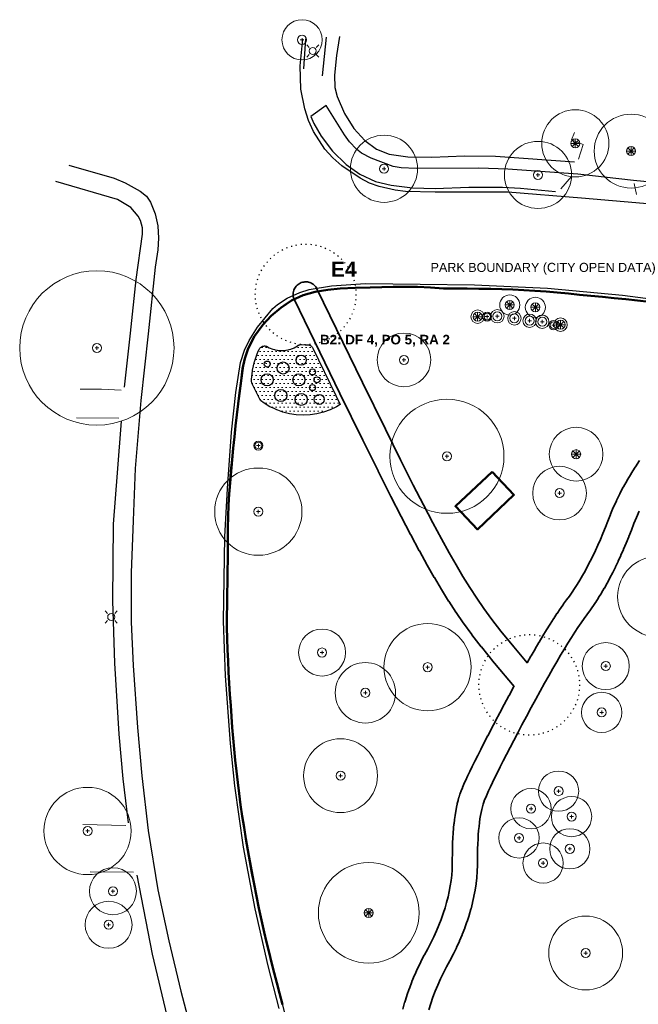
# Model space of a CAD drawing. Header units: metres. Extents: x -6555 to -6384, y 5654608 to 5654800.
# Tile 4 of 6: x -6555 to -6494, y 5654703 to 5654800. Entities that reach past the tile are written whole.
import ezdxf
from ezdxf.enums import TextEntityAlignment as Align

# ---------------------------------------------------------------- set-up
doc = ezdxf.new("R2010")
doc.units = ezdxf.units.M
doc.header["$LTSCALE"] = 0.5
doc.linetypes.add('DOT', pattern=[1.5, 0, -1.5])
doc.linetypes.add('PHANTOM', pattern=[22, 12, -2, 2, -2, 2, -2])
for name, color, linetype, lineweight in [('L-ANNO-TEXT', 2, 'Continuous', 18), ('L-HARD-PAVE', 8, 'Continuous', 35), ('L-PLNT-GRND', 83, 'Continuous', 13), ('L-PLNT-REMV', 1, 'Continuous', 25), ('L-PLNT-SHRB', 3, 'Continuous', 25), ('L-PLNT-TEXT', 3, 'Continuous', 18), ('V-BLDG', 7, 'Continuous', 50), ('V-PROP-LINE', 7, 'PHANTOM', 50), ('V-PROP-TEXT', 7, 'Continuous', 18), ('V-ROAD-CURB', 7, 'Continuous', 25), ('V-ROAD-DW', 8, 'Continuous', 18), ('V-ROAD-SW', 8, 'Continuous', 25), ('V-UTIL-ELEC', 1, 'Continuous', 18), ('V-VEG-CANOPY', 92, 'Continuous', 13), ('V-VEG-TREE', 94, 'Continuous', 18)]:
    doc.layers.add(name, color=color, linetype=linetype, lineweight=lineweight)
doc.styles.add('BR-STD', font='arial.ttf')
doc.styles.add('BR-TITLE', font='arialbd.ttf')

# ---------------------------------------------------------------- blocks, each defined once
blk = doc.blocks.new('UTIL-LIGHT')
at = {"color": 0, "lineweight": -2}
for p, q in [((-0.71, 0.71), (-1.2, 1.2)), ((0.71, 0.71), (1.2, 1.2)), ((-0.71, -0.71), (-1.2, -1.2)), ((0.71, -0.71), (1.2, -1.2))]:
    blk.add_line(p, q, dxfattribs=at)
blk.add_circle((0, 0), 0.7, dxfattribs=at)
blk = doc.blocks.new('VEG-TREE-DECID')
at = {"color": 0, "lineweight": -2}
for p, q in [((-0.6, 0), (0.6, 0)), ((0, -0.6), (0, 0.6))]:
    blk.add_line(p, q, dxfattribs=at)
blk.add_circle((0, 0), 1.5, dxfattribs=at)
blk = doc.blocks.new('VEG-TREE-CONIF')
at = {"color": 0, "lineweight": -2}
for q in [(-1.5, 0), (-1.06, 1.06), (-1.06, -1.06), (0, 1.5), (1.06, 1.06), (1.5, 0), (0, -1.5), (1.06, -1.06)]:
    blk.add_line((0, 0), q, dxfattribs=at)
blk.add_circle((0, 0), 1.5, dxfattribs=at)

msp = doc.modelspace()

# ---------------------------------------------------------------- hatches: boundary and pattern name
at = {"layer": 'L-PLNT-GRND'}
h = msp.add_hatch(dxfattribs=at)
h.set_pattern_fill('DOTS', color=42, scale=0.25)
h.paths.add_polyline_path([(-6532.422, 5654764.384), (-6532.44, 5654764.439), (-6532.452, 5654764.496), (-6532.458, 5654764.555), (-6532.459, 5654764.613), (-6532.454, 5654764.671), (-6532.339, 5654765.545), (-6532.331, 5654765.591), (-6532.147, 5654766.456), (-6532.128, 5654766.525), (-6531.856, 5654767.323), (-6531.823, 5654767.402), (-6531.68, 5654767.683), (-6531.651, 5654767.733), (-6531.618, 5654767.78), (-6531.58, 5654767.824), (-6531.538, 5654767.864), (-6531.492, 5654767.9), (-6531.444, 5654767.931), (-6531.392, 5654767.957), (-6531.338, 5654767.979), (-6531.283, 5654767.995), (-6531.226, 5654768.005), (-6531.168, 5654768.01), (-6531.11, 5654768.01), (-6531.053, 5654768.004), (-6530.996, 5654767.992), (-6530.941, 5654767.975), (-6530.888, 5654767.953), (-6530.853, 5654767.934), (-6530.853, 5654767.934), (-6530.675, 5654767.839), (-6530.595, 5654767.802), (-6530.423, 5654767.73), (-6530.34, 5654767.7), (-6530.162, 5654767.646), (-6530.076, 5654767.625), (-6529.893, 5654767.589), (-6529.806, 5654767.576), (-6529.62, 5654767.557), (-6529.532, 5654767.553), (-6529.346, 5654767.553), (-6529.258, 5654767.557), (-6529.072, 5654767.576), (-6528.985, 5654767.589), (-6528.802, 5654767.625), (-6528.716, 5654767.646), (-6528.538, 5654767.7), (-6528.455, 5654767.73), (-6528.283, 5654767.802), (-6528.203, 5654767.839), (-6528.038, 5654767.927), (-6527.963, 5654767.973), (-6527.849, 5654768.048), (-6527.802, 5654768.077), (-6527.753, 5654768.101), (-6527.702, 5654768.12), (-6527.649, 5654768.134), (-6527.596, 5654768.144), (-6527.541, 5654768.149), (-6527.486, 5654768.149), (-6527.108, 5654768.13), (-6527.02, 5654768.13), (-6526.927, 5654768.135), (-6526.868, 5654768.135), (-6526.81, 5654768.129), (-6526.753, 5654768.118), (-6526.697, 5654768.101), (-6526.643, 5654768.079), (-6526.592, 5654768.052), (-6526.543, 5654768.02), (-6526.498, 5654767.983), (-6526.456, 5654767.942), (-6526.419, 5654767.898), (-6526.386, 5654767.849), (-6526.358, 5654767.798), (-6524.064, 5654763.089), (-6523.627, 5654762.199), (-6524.01, 5654761.969), (-6524.631, 5654761.675), (-6525.278, 5654761.444), (-6525.944, 5654761.277), (-6526.623, 5654761.176), (-6527.309, 5654761.143), (-6527.995, 5654761.176), (-6528.674, 5654761.277), (-6529.34, 5654761.444), (-6529.826, 5654761.618), (-6529.839, 5654761.626), (-6529.917, 5654761.668), (-6530.192, 5654761.798), (-6530.274, 5654761.831), (-6530.449, 5654761.894), (-6530.607, 5654761.969), (-6531.196, 5654762.322), (-6531.548, 5654762.583), (-6532.399, 5654764.33)])

# ---------------------------------------------------------------- linework, layer by layer
at = {"layer": 'L-HARD-PAVE'}
for points in [[(-6517.421, 5654702.14), (-6517.233, 5654702.797), (-6517.223, 5654702.831), (-6517.016, 5654703.484), (-6517.004, 5654703.518), (-6516.778, 5654704.166), (-6516.765, 5654704.2), (-6516.519, 5654704.844), (-6516.506, 5654704.877), (-6516.241, 5654705.518), (-6516.227, 5654705.55), (-6515.942, 5654706.187), (-6515.927, 5654706.218), (-6515.622, 5654706.851), (-6515.607, 5654706.881), (-6515.283, 5654707.51), (-6515.267, 5654707.54), (-6514.931, 5654708.152), (-6514.623, 5654708.745), (-6514.336, 5654709.334), (-6514.07, 5654709.917), (-6513.826, 5654710.494), (-6513.603, 5654711.066), (-6513.4, 5654711.633), (-6513.219, 5654712.194), (-6513.058, 5654712.75), (-6512.918, 5654713.301), (-6512.798, 5654713.845), (-6512.698, 5654714.385), (-6512.619, 5654714.919), (-6512.559, 5654715.449), (-6512.52, 5654715.973), (-6512.5, 5654716.492), (-6512.5, 5654717.031), (-6512.5, 5654717.045), (-6512.494, 5654717.588), (-6512.494, 5654717.602), (-6512.482, 5654718.126), (-6512.482, 5654718.141), (-6512.464, 5654718.645), (-6512.463, 5654718.662), (-6512.44, 5654719.146), (-6512.439, 5654719.165), (-6512.41, 5654719.629), (-6512.408, 5654719.649), (-6512.373, 5654720.094), (-6512.371, 5654720.116), (-6512.33, 5654720.542), (-6512.328, 5654720.565), (-6512.281, 5654720.971), (-6512.278, 5654720.997), (-6512.225, 5654721.384), (-6512.221, 5654721.412), (-6512.162, 5654721.779), (-6512.157, 5654721.81), (-6512.092, 5654722.158), (-6512.086, 5654722.192), (-6512.015, 5654722.52), (-6512.007, 5654722.557), (-6511.93, 5654722.866), (-6511.919, 5654722.908), (-6511.837, 5654723.197), (-6511.823, 5654723.243), (-6511.735, 5654723.513), (-6511.717, 5654723.564), (-6511.624, 5654723.814), (-6511.612, 5654723.845), (-6511.494, 5654724.134), (-6511.485, 5654724.156), (-6511.344, 5654724.485), (-6511.337, 5654724.502), (-6511.173, 5654724.869), (-6511.166, 5654724.883), (-6510.979, 5654725.289), (-6510.973, 5654725.301), (-6510.762, 5654725.746), (-6510.758, 5654725.755), (-6510.524, 5654726.24), (-6510.52, 5654726.248), (-6510.262, 5654726.771), (-6510.259, 5654726.778), (-6509.977, 5654727.34), (-6509.974, 5654727.346), (-6509.67, 5654727.948), (-6509.667, 5654727.953), (-6509.339, 5654728.593), (-6509.337, 5654728.598), (-6508.985, 5654729.277), (-6508.983, 5654729.281), (-6508.608, 5654730), (-6508.606, 5654730.004), (-6508.208, 5654730.761), (-6508.206, 5654730.765), (-6507.784, 5654731.561), (-6507.783, 5654731.564), (-6507.338, 5654732.4), (-6507.336, 5654732.403), (-6506.867, 5654733.278), (-6506.865, 5654733.283), (-6506.408, 5654734.127), (-6506.405, 5654734.132), (-6506.365, 5654734.204), (-6508.312, 5654736.522), (-6508.324, 5654736.537), (-6509.613, 5654738.12), (-6509.634, 5654738.146), (-6510.547, 5654739.33), (-6510.567, 5654739.356), (-6511.382, 5654740.471), (-6511.404, 5654740.502), (-6512.121, 5654741.548), (-6512.136, 5654741.571), (-6512.847, 5654742.658), (-6512.861, 5654742.68), (-6513.566, 5654743.809), (-6513.579, 5654743.83), (-6514.279, 5654745), (-6514.29, 5654745.021), (-6514.984, 5654746.232), (-6514.994, 5654746.25), (-6515.769, 5654747.654), (-6515.776, 5654747.668), (-6516.632, 5654749.265), (-6516.638, 5654749.276), (-6517.575, 5654751.066), (-6517.579, 5654751.075), (-6518.597, 5654753.058), (-6518.602, 5654753.067), (-6519.869, 5654755.587), (-6519.872, 5654755.593), (-6521.387, 5654758.65), (-6521.39, 5654758.656), (-6523.657, 5654763.283), (-6523.658, 5654763.285), (-6528.187, 5654772.581), (-6528.236, 5654772.693), (-6528.273, 5654772.81), (-6528.298, 5654772.93), (-6528.311, 5654773.052), (-6528.313, 5654773.175), (-6528.302, 5654773.297), (-6528.28, 5654773.418), (-6528.245, 5654773.535), (-6528.2, 5654773.649), (-6528.143, 5654773.758), (-6528.076, 5654773.861), (-6528, 5654773.957), (-6527.914, 5654774.044), (-6527.82, 5654774.123), (-6527.719, 5654774.193), (-6527.611, 5654774.252), (-6527.498, 5654774.3), (-6527.381, 5654774.337), (-6527.261, 5654774.362), (-6527.139, 5654774.376), (-6527.017, 5654774.377), (-6526.895, 5654774.367), (-6526.774, 5654774.344), (-6526.656, 5654774.31), (-6526.542, 5654774.264), (-6526.434, 5654774.208), (-6526.331, 5654774.141), (-6526.235, 5654774.064), (-6526.147, 5654773.978), (-6526.068, 5654773.884), (-6525.999, 5654773.783), (-6525.94, 5654773.676), (-6521.412, 5654764.381), (-6519.146, 5654759.758), (-6517.634, 5654756.707), (-6516.371, 5654754.195), (-6515.358, 5654752.221), (-6514.426, 5654750.44), (-6513.576, 5654748.855), (-6512.81, 5654747.466), (-6512.127, 5654746.273), (-6511.44, 5654745.123), (-6510.747, 5654744.016), (-6510.051, 5654742.95), (-6509.352, 5654741.931), (-6508.558, 5654740.844), (-6507.665, 5654739.686), (-6506.392, 5654738.123), (-6505.066, 5654736.544), (-6504.683, 5654737.213), (-6504.679, 5654737.221), (-6504.281, 5654737.908), (-6504.276, 5654737.916), (-6503.889, 5654738.572), (-6503.884, 5654738.581), (-6503.509, 5654739.206), (-6503.504, 5654739.215), (-6503.14, 5654739.809), (-6503.134, 5654739.819), (-6502.783, 5654740.381), (-6502.776, 5654740.392), (-6502.436, 5654740.924), (-6502.428, 5654740.936), (-6502.1, 5654741.436), (-6502.091, 5654741.449), (-6501.774, 5654741.918), (-6501.764, 5654741.933), (-6501.459, 5654742.371), (-6501.447, 5654742.387), (-6501.154, 5654742.794), (-6501.141, 5654742.812), (-6500.869, 5654743.175), (-6500.607, 5654743.543), (-6500.346, 5654743.929), (-6500.086, 5654744.333), (-6499.826, 5654744.757), (-6499.567, 5654745.198), (-6499.309, 5654745.658), (-6499.052, 5654746.137), (-6498.796, 5654746.634), (-6498.541, 5654747.149), (-6498.287, 5654747.682), (-6498.035, 5654748.234), (-6497.784, 5654748.804), (-6497.535, 5654749.393), (-6497.287, 5654749.999), (-6497.04, 5654750.624), (-6496.793, 5654751.273), (-6496.779, 5654751.308), (-6496.508, 5654751.961), (-6496.493, 5654751.995), (-6496.2, 5654752.644), (-6496.184, 5654752.677), (-6495.87, 5654753.322), (-6495.853, 5654753.354), (-6495.517, 5654753.995), (-6495.5, 5654754.026), (-6495.143, 5654754.663), (-6495.125, 5654754.693), (-6494.746, 5654755.326), (-6494.728, 5654755.355), (-6494.328, 5654755.984), (-6494.309, 5654756.012), (-6493.888, 5654756.637)], [(-6493.929, 5654751.597), (-6494.207, 5654750.983), (-6494.464, 5654750.365), (-6494.707, 5654749.727), (-6494.712, 5654749.713), (-6494.964, 5654749.074), (-6494.97, 5654749.06), (-6495.224, 5654748.439), (-6495.23, 5654748.424), (-6495.486, 5654747.821), (-6495.493, 5654747.805), (-6495.75, 5654747.219), (-6495.758, 5654747.203), (-6496.017, 5654746.635), (-6496.025, 5654746.618), (-6496.287, 5654746.067), (-6496.296, 5654746.049), (-6496.559, 5654745.516), (-6496.568, 5654745.498), (-6496.834, 5654744.982), (-6496.844, 5654744.963), (-6497.112, 5654744.465), (-6497.123, 5654744.445), (-6497.392, 5654743.965), (-6497.404, 5654743.944), (-6497.676, 5654743.481), (-6497.689, 5654743.459), (-6497.962, 5654743.014), (-6497.976, 5654742.991), (-6498.252, 5654742.564), (-6498.267, 5654742.54), (-6498.545, 5654742.13), (-6498.562, 5654742.105), (-6498.841, 5654741.713), (-6498.859, 5654741.688), (-6499.134, 5654741.322), (-6499.414, 5654740.933), (-6499.707, 5654740.512), (-6500.014, 5654740.057), (-6500.334, 5654739.57), (-6500.666, 5654739.051), (-6501.011, 5654738.499), (-6501.368, 5654737.915), (-6501.738, 5654737.299), (-6502.12, 5654736.651), (-6502.514, 5654735.971), (-6502.92, 5654735.259), (-6503.338, 5654734.515), (-6503.769, 5654733.74), (-6504.211, 5654732.933), (-6504.665, 5654732.095), (-6505.132, 5654731.224), (-6505.576, 5654730.39), (-6505.996, 5654729.596), (-6506.393, 5654728.842), (-6506.766, 5654728.127), (-6507.115, 5654727.451), (-6507.441, 5654726.815), (-6507.743, 5654726.219), (-6508.021, 5654725.663), (-6508.275, 5654725.147), (-6508.505, 5654724.671), (-6508.711, 5654724.236), (-6508.893, 5654723.842), (-6509.05, 5654723.491), (-6509.182, 5654723.183), (-6509.289, 5654722.921), (-6509.367, 5654722.712), (-6509.439, 5654722.491), (-6509.508, 5654722.246), (-6509.575, 5654721.977), (-6509.637, 5654721.685), (-6509.696, 5654721.37), (-6509.75, 5654721.032), (-6509.799, 5654720.672), (-6509.843, 5654720.29), (-6509.882, 5654719.887), (-6509.915, 5654719.462), (-6509.943, 5654719.016), (-6509.966, 5654718.55), (-6509.983, 5654718.062), (-6509.994, 5654717.553), (-6510, 5654717.025), (-6510, 5654716.469), (-6510.001, 5654716.421), (-6510.022, 5654715.855), (-6510.025, 5654715.808), (-6510.068, 5654715.238), (-6510.072, 5654715.193), (-6510.137, 5654714.618), (-6510.142, 5654714.574), (-6510.228, 5654713.996), (-6510.236, 5654713.953), (-6510.343, 5654713.371), (-6510.351, 5654713.329), (-6510.48, 5654712.743), (-6510.49, 5654712.703), (-6510.64, 5654712.113), (-6510.651, 5654712.074), (-6510.823, 5654711.481), (-6510.834, 5654711.443), (-6511.027, 5654710.846), (-6511.04, 5654710.81), (-6511.254, 5654710.208), (-6511.267, 5654710.174), (-6511.504, 5654709.569), (-6511.517, 5654709.536), (-6511.775, 5654708.927), (-6511.788, 5654708.896), (-6512.067, 5654708.283), (-6512.081, 5654708.253), (-6512.382, 5654707.636), (-6512.396, 5654707.608), (-6512.719, 5654706.987), (-6512.733, 5654706.96), (-6513.069, 5654706.35), (-6513.377, 5654705.751), (-6513.667, 5654705.149), (-6513.938, 5654704.544), (-6514.19, 5654703.936), (-6514.424, 5654703.325), (-6514.638, 5654702.71), (-6514.834, 5654702.092)]]:
    msp.add_lwpolyline(points, dxfattribs=at)
at = {"layer": 'L-PLNT-REMV', "linetype": 'DOT'}
for points in [[(-6522.279, 5654771.677), (-6522.444, 5654771.215), (-6522.654, 5654770.771), (-6522.906, 5654770.35), (-6523.199, 5654769.956), (-6523.528, 5654769.592), (-6523.892, 5654769.263), (-6524.286, 5654768.971), (-6524.707, 5654768.718), (-6525.15, 5654768.509), (-6525.612, 5654768.343), (-6526.088, 5654768.224), (-6526.574, 5654768.152), (-6527.064, 5654768.128), (-6527.554, 5654768.152), (-6528.039, 5654768.224), (-6528.515, 5654768.343), (-6528.977, 5654768.509), (-6529.421, 5654768.718), (-6529.842, 5654768.971), (-6530.236, 5654769.263), (-6530.599, 5654769.592), (-6530.929, 5654769.956), (-6531.221, 5654770.35), (-6531.473, 5654770.771), (-6531.683, 5654771.215), (-6531.848, 5654771.677), (-6531.968, 5654772.153), (-6532.04, 5654772.638), (-6532.064, 5654773.128), (-6532.04, 5654773.618), (-6531.968, 5654774.103), (-6531.848, 5654774.579), (-6531.683, 5654775.041), (-6531.473, 5654775.485), (-6531.221, 5654775.906), (-6530.929, 5654776.3), (-6530.599, 5654776.664), (-6530.236, 5654776.993), (-6529.842, 5654777.285), (-6529.421, 5654777.538), (-6528.977, 5654777.747), (-6528.515, 5654777.913), (-6528.039, 5654778.032), (-6527.554, 5654778.104), (-6527.064, 5654778.128), (-6526.574, 5654778.104), (-6526.088, 5654778.032), (-6525.612, 5654777.913), (-6525.15, 5654777.747), (-6524.707, 5654777.538), (-6524.286, 5654777.285), (-6523.892, 5654776.993), (-6523.528, 5654776.664), (-6523.199, 5654776.3), (-6522.906, 5654775.906), (-6522.654, 5654775.485), (-6522.444, 5654775.041), (-6522.279, 5654774.579), (-6522.16, 5654774.103), (-6522.088, 5654773.618), (-6522.064, 5654773.128), (-6522.088, 5654772.638), (-6522.16, 5654772.153), (-6522.279, 5654771.677)], [(-6500.073, 5654732.902), (-6500.239, 5654732.44), (-6500.449, 5654731.996), (-6500.701, 5654731.575), (-6500.993, 5654731.181), (-6501.323, 5654730.817), (-6501.686, 5654730.488), (-6502.08, 5654730.196), (-6502.501, 5654729.943), (-6502.945, 5654729.734), (-6503.407, 5654729.568), (-6503.883, 5654729.449), (-6504.368, 5654729.377), (-6504.858, 5654729.353), (-6505.348, 5654729.377), (-6505.834, 5654729.449), (-6506.31, 5654729.568), (-6506.772, 5654729.734), (-6507.215, 5654729.943), (-6507.636, 5654730.196), (-6508.03, 5654730.488), (-6508.394, 5654730.817), (-6508.723, 5654731.181), (-6509.015, 5654731.575), (-6509.268, 5654731.996), (-6509.478, 5654732.44), (-6509.643, 5654732.902), (-6509.762, 5654733.378), (-6509.834, 5654733.863), (-6509.858, 5654734.353), (-6509.834, 5654734.843), (-6509.762, 5654735.328), (-6509.643, 5654735.804), (-6509.478, 5654736.266), (-6509.268, 5654736.71), (-6509.015, 5654737.131), (-6508.723, 5654737.525), (-6508.394, 5654737.889), (-6508.03, 5654738.218), (-6507.636, 5654738.51), (-6507.215, 5654738.763), (-6506.772, 5654738.972), (-6506.31, 5654739.138), (-6505.834, 5654739.257), (-6505.348, 5654739.329), (-6504.858, 5654739.353), (-6504.368, 5654739.329), (-6503.883, 5654739.257), (-6503.407, 5654739.138), (-6502.945, 5654738.972), (-6502.501, 5654738.763), (-6502.08, 5654738.51), (-6501.686, 5654738.218), (-6501.323, 5654737.889), (-6500.993, 5654737.525), (-6500.701, 5654737.131), (-6500.449, 5654736.71), (-6500.239, 5654736.266), (-6500.073, 5654735.804), (-6499.954, 5654735.328), (-6499.882, 5654734.843), (-6499.858, 5654734.353), (-6499.882, 5654733.863), (-6499.954, 5654733.378), (-6500.073, 5654732.902)]]:
    msp.add_lwpolyline(points, close=True, dxfattribs=at)
at = {"layer": 'L-PLNT-SHRB'}
msp.add_lwpolyline([(-6532.422, 5654764.384), (-6532.44, 5654764.439), (-6532.452, 5654764.496), (-6532.458, 5654764.555), (-6532.459, 5654764.613), (-6532.454, 5654764.671), (-6532.339, 5654765.545), (-6532.331, 5654765.591), (-6532.147, 5654766.456), (-6532.128, 5654766.525), (-6531.856, 5654767.323), (-6531.823, 5654767.402), (-6531.68, 5654767.683), (-6531.651, 5654767.733), (-6531.618, 5654767.78), (-6531.58, 5654767.824), (-6531.538, 5654767.864), (-6531.492, 5654767.9), (-6531.444, 5654767.931), (-6531.392, 5654767.957), (-6531.338, 5654767.979), (-6531.283, 5654767.995), (-6531.226, 5654768.005), (-6531.168, 5654768.01), (-6531.11, 5654768.01), (-6531.053, 5654768.004), (-6530.996, 5654767.992), (-6530.941, 5654767.975), (-6530.888, 5654767.953), (-6530.853, 5654767.934), (-6530.853, 5654767.934), (-6530.675, 5654767.839), (-6530.595, 5654767.802), (-6530.423, 5654767.73), (-6530.34, 5654767.7), (-6530.162, 5654767.646), (-6530.076, 5654767.625), (-6529.893, 5654767.589), (-6529.806, 5654767.576), (-6529.62, 5654767.557), (-6529.532, 5654767.553), (-6529.346, 5654767.553), (-6529.258, 5654767.557), (-6529.072, 5654767.576), (-6528.985, 5654767.589), (-6528.802, 5654767.625), (-6528.716, 5654767.646), (-6528.538, 5654767.7), (-6528.455, 5654767.73), (-6528.283, 5654767.802), (-6528.203, 5654767.839), (-6528.038, 5654767.927), (-6527.963, 5654767.973), (-6527.849, 5654768.048), (-6527.802, 5654768.077), (-6527.753, 5654768.101), (-6527.702, 5654768.12), (-6527.649, 5654768.134), (-6527.596, 5654768.144), (-6527.541, 5654768.149), (-6527.486, 5654768.149), (-6527.108, 5654768.13), (-6527.02, 5654768.13), (-6526.927, 5654768.135), (-6526.868, 5654768.135), (-6526.81, 5654768.129), (-6526.753, 5654768.118), (-6526.697, 5654768.101), (-6526.643, 5654768.079), (-6526.592, 5654768.052), (-6526.543, 5654768.02), (-6526.498, 5654767.983), (-6526.456, 5654767.942), (-6526.419, 5654767.898), (-6526.386, 5654767.849), (-6526.358, 5654767.798), (-6524.064, 5654763.089), (-6523.627, 5654762.199), (-6524.01, 5654761.969), (-6524.631, 5654761.675), (-6525.278, 5654761.444), (-6525.944, 5654761.277), (-6526.623, 5654761.176), (-6527.309, 5654761.143), (-6527.995, 5654761.176), (-6528.674, 5654761.277), (-6529.34, 5654761.444), (-6529.826, 5654761.618), (-6529.839, 5654761.626), (-6529.917, 5654761.668), (-6530.192, 5654761.798), (-6530.274, 5654761.831), (-6530.449, 5654761.894), (-6530.607, 5654761.969), (-6531.196, 5654762.322), (-6531.548, 5654762.583), (-6532.399, 5654764.33), (-6532.422, 5654764.384)], close=True, dxfattribs=at)
for centre, radius in [((-6527.509, 5654766.599), 0.5), ((-6530.884, 5654766.209), 0.3), ((-6529.309, 5654765.819), 0.6), ((-6530.884, 5654764.65), 0.6), ((-6527.734, 5654764.65), 0.6), ((-6526.384, 5654765.43), 0.3), ((-6525.934, 5654764.65), 0.3), ((-6526.384, 5654763.871), 0.3), ((-6529.534, 5654763.091), 0.6), ((-6527.509, 5654762.702), 0.6), ((-6525.709, 5654762.702), 0.5)]:
    msp.add_circle(centre, radius, dxfattribs=at)
at = {"layer": 'V-BLDG'}
msp.add_lwpolyline([(-6508.553, 5654755.515), (-6506.375, 5654753.211), (-6510.005, 5654749.786), (-6512.193, 5654752.085), (-6508.553, 5654755.515)], close=True, dxfattribs=at)
at = {"layer": 'V-PROP-LINE'}
for points in [[(-6529.375, 5654702.604), (-6529.671, 5654703.736), (-6529.932, 5654704.746), (-6530.191, 5654705.756), (-6530.446, 5654706.767), (-6530.698, 5654707.779), (-6530.944, 5654708.793), (-6531.184, 5654709.808), (-6531.452, 5654710.992), (-6531.706, 5654712.178), (-6531.949, 5654713.367), (-6532.184, 5654714.557), (-6532.399, 5654715.684), (-6532.606, 5654716.812), (-6532.806, 5654717.941), (-6532.998, 5654719.071), (-6533.184, 5654720.203), (-6533.358, 5654721.317), (-6533.521, 5654722.433), (-6533.673, 5654723.55), (-6533.814, 5654724.668), (-6533.943, 5654725.788), (-6534.059, 5654726.874), (-6534.165, 5654727.96), (-6534.262, 5654729.046), (-6534.351, 5654730.133), (-6534.434, 5654731.221), (-6534.509, 5654732.309), (-6534.579, 5654733.399), (-6534.648, 5654734.507), (-6534.714, 5654735.616), (-6534.775, 5654736.725), (-6534.826, 5654737.834), (-6534.864, 5654738.943), (-6534.885, 5654740.053), (-6534.886, 5654741.163), (-6534.874, 5654742.291), (-6534.857, 5654743.419), (-6534.84, 5654744.547), (-6534.823, 5654745.676), (-6534.809, 5654746.804), (-6534.799, 5654747.857), (-6534.789, 5654748.91), (-6534.779, 5654749.963), (-6534.775, 5654751.082), (-6534.732, 5654752.201), (-6534.655, 5654753.332), (-6534.572, 5654754.463), (-6534.48, 5654755.592), (-6534.38, 5654756.721), (-6534.269, 5654757.848), (-6534.148, 5654758.975), (-6534.021, 5654760.073), (-6533.892, 5654761.171), (-6533.761, 5654762.268), (-6533.629, 5654763.365), (-6533.479, 5654764.552), (-6533.322, 5654765.738), (-6533.105, 5654766.757), (-6532.766, 5654767.753), (-6532.139, 5654768.985), (-6531.321, 5654770.112), (-6530.485, 5654771.016), (-6529.545, 5654771.813), (-6528.484, 5654772.539), (-6527.324, 5654773.059), (-6526.104, 5654773.382), (-6524.877, 5654773.599), (-6523.637, 5654773.709), (-6522.149, 5654773.771), (-6520.659, 5654773.82), (-6519.513, 5654773.85), (-6518.367, 5654773.875), (-6517.221, 5654773.891), (-6515.938, 5654773.874), (-6514.656, 5654773.814)], [(-6514.656, 5654773.814), (-6513.373, 5654773.727), (-6512.2, 5654773.729), (-6511.027, 5654773.716), (-6509.854, 5654773.695), (-6508.681, 5654773.668), (-6507.582, 5654773.639), (-6506.483, 5654773.605), (-6505.384, 5654773.56), (-6504.286, 5654773.5), (-6503.189, 5654773.418), (-6502.078, 5654773.317), (-6500.967, 5654773.212), (-6499.857, 5654773.103), (-6498.747, 5654772.992), (-6497.587, 5654772.878), (-6496.426, 5654772.762), (-6495.266, 5654772.645), (-6494.106, 5654772.524), (-6492.946, 5654772.398)]]:
    msp.add_lwpolyline(points, dxfattribs=at)
at = {"layer": 'V-ROAD-CURB'}
for points in [[(-6492.36, 5654782.054), (-6499.68, 5654782.674), (-6506.983, 5654783.292), (-6514.19, 5654783.284), (-6517.154, 5654783.364), (-6518.159, 5654783.473), (-6519.755, 5654783.841), (-6520.733, 5654784.189), (-6521.655, 5654784.663), (-6523.458, 5654785.884), (-6524.358, 5654786.696), (-6525.155, 5654787.566), (-6526.285, 5654789.306), (-6526.783, 5654790.416), (-6527.152, 5654791.554), (-6527.536, 5654793.503), (-6527.611, 5654795.82), (-6527.329, 5654798.468)], [(-6525.376, 5654794.844), (-6524.983, 5654798.669)], [(-6489.736, 5654783.988), (-6494.489, 5654784.437), (-6500.027, 5654785.084), (-6506.968, 5654785.565), (-6509.859, 5654785.669), (-6516.09, 5654785.623), (-6517.568, 5654785.689), (-6518.356, 5654785.836), (-6520.566, 5654786.65), (-6521.513, 5654787.162), (-6522.002, 5654787.542), (-6522.696, 5654788.29), (-6523.222, 5654788.987), (-6525.026, 5654791.892)], [(-6550.602, 5654785.952), (-6546.096, 5654784.669), (-6545.002, 5654784.215), (-6543.513, 5654783.388), (-6542.868, 5654782.872), (-6542.477, 5654782.28), (-6542.004, 5654781.128), (-6541.748, 5654779.95), (-6541.68, 5654778.723), (-6541.747, 5654777.548), (-6541.996, 5654775.852), (-6542.715, 5654769.216), (-6543.428, 5654762.583), (-6544.007, 5654755.828), (-6544.205, 5654750.66), (-6544.404, 5654745.487), (-6544.384, 5654740.568), (-6544.199, 5654736.265), (-6543.77, 5654730.13), (-6543.352, 5654725.308), (-6542.723, 5654719.873), (-6541.749, 5654713.983), (-6540.665, 5654708.941), (-6539.462, 5654703.922), (-6538.352, 5654699.664)], [(-6529.68, 5654702.226), (-6530.776, 5654706.438), (-6532.072, 5654712.095), (-6533.244, 5654718.24), (-6534.098, 5654724.337), (-6534.521, 5654728.522), (-6535.015, 5654735.265), (-6535.219, 5654740.686), (-6535.082, 5654749.069), (-6534.822, 5654753.84), (-6534.417, 5654759.439), (-6534.001, 5654763.386), (-6533.525, 5654766.367), (-6533.139, 5654767.602), (-6532.671, 5654768.566), (-6531.839, 5654769.883), (-6530.329, 5654771.745), (-6529.852, 5654772.143), (-6528.894, 5654772.772), (-6527.652, 5654773.316), (-6526.713, 5654773.617), (-6524.485, 5654773.97), (-6521.121, 5654774.198), (-6515.704, 5654774.14), (-6510.291, 5654774.081), (-6503.05, 5654773.736), (-6495.608, 5654773.055), (-6490.772, 5654772.418)], [(-6534.055, 5654759.749), (-6534.736, 5654752.145), (-6534.813, 5654746.343)], [(-6534.554, 5654732.993), (-6534.134, 5654727.662)]]:
    msp.add_lwpolyline(points, dxfattribs=at)
at = {"layer": 'V-ROAD-DW'}
for points in [[(-6499.96, 5654786.57), (-6499.494, 5654788.014), (-6500.653, 5654788.484), (-6500.361, 5654789.22)], [(-6501.715, 5654783.604), (-6500.665, 5654784.831)], [(-6494.421, 5654784.129), (-6494.202, 5654783.064)], [(-6549.476, 5654763.73), (-6547.336, 5654763.721)], [(-6547.336, 5654763.73), (-6545.394, 5654763.627)], [(-6545.629, 5654760.838), (-6549.838, 5654760.87)], [(-6549.204, 5654720.478), (-6544.912, 5654720.377)], [(-6544.168, 5654715.744), (-6548.484, 5654715.799)]]:
    msp.add_lwpolyline(points, dxfattribs=at)
at = {"layer": 'V-ROAD-SW'}
for points in [[(-6527.081, 5654798.501), (-6527.276, 5654795.548)], [(-6523.692, 5654798.732), (-6524.009, 5654796.843), (-6524.19, 5654794.909), (-6524.156, 5654793.69), (-6523.942, 5654792.8), (-6523.21, 5654791.092), (-6522.274, 5654789.611), (-6521.187, 5654788.42), (-6520.039, 5654787.562), (-6518.757, 5654787.059), (-6516.902, 5654786.808), (-6514.531, 5654786.759), (-6511.297, 5654786.887), (-6508.223, 5654786.844), (-6500.355, 5654786.31)], [(-6525.024, 5654791.893), (-6526.534, 5654790.815), (-6526.238, 5654790.118), (-6525.519, 5654788.849), (-6524.389, 5654787.356), (-6523.056, 5654786.043), (-6521.69, 5654785.079), (-6520.126, 5654784.356), (-6518.568, 5654783.966), (-6516.437, 5654783.718), (-6514.185, 5654783.648), (-6510.871, 5654783.778), (-6507.507, 5654783.784), (-6505.738, 5654783.695), (-6502.252, 5654783.344)], [(-6545.061, 5654763.91), (-6544.474, 5654769.266), (-6543.889, 5654774.621), (-6543.262, 5654779.101), (-6543.276, 5654779.735), (-6543.484, 5654780.454), (-6543.708, 5654780.895), (-6544.421, 5654781.751), (-6545.755, 5654782.545), (-6551.883, 5654784.345)], [(-6478.069, 5654769.796), (-6486.263, 5654771.356), (-6491.991, 5654772.286), (-6497.962, 5654772.883), (-6503.932, 5654773.481), (-6510.853, 5654773.683), (-6517.76, 5654773.884), (-6523.792, 5654773.703), (-6525.594, 5654773.483), (-6527.589, 5654772.964), (-6528.51, 5654772.525), (-6529.209, 5654772.066), (-6530.71, 5654770.796), (-6531.424, 5654769.993), (-6532.199, 5654768.889), (-6532.724, 5654767.855), (-6533.221, 5654766.32), (-6534.062, 5654759.744)], [(-6544.652, 5654720.667), (-6545.191, 5654725.032), (-6545.58, 5654729.471), (-6546.011, 5654736.501), (-6546.22, 5654742.692), (-6546.167, 5654750.319), (-6545.76, 5654755.421), (-6545.352, 5654760.531)], [(-6534.812, 5654746.347), (-6534.858, 5654738.67), (-6534.551, 5654732.989)], [(-6534.139, 5654727.664), (-6533.646, 5654723.329), (-6533.112, 5654719.724), (-6531.577, 5654711.554), (-6530.604, 5654707.415), (-6529.162, 5654701.793), (-6527.262, 5654695.295), (-6525.29, 5654689.659), (-6524.308, 5654687.085), (-6521.8, 5654681.097), (-6519.483, 5654676.376), (-6516.912, 5654671.564), (-6514.32, 5654666.763)], [(-6536.937, 5654688.924), (-6538.002, 5654692.088), (-6540.825, 5654701.479), (-6542.267, 5654707.6), (-6543.807, 5654715.449)]]:
    msp.add_lwpolyline(points, dxfattribs=at)
at = {"layer": 'V-VEG-CANOPY'}
for centre, radius in [((-6527.42, 5654798.413), 2), ((-6500.281, 5654788.131), 3.333), ((-6494.737, 5654787.362), 3.667), ((-6519.279, 5654785.606), 3.333), ((-6503.986, 5654784.997), 3.333), ((-6547.802, 5654767.817), 7.667), ((-6506.788, 5654772.079), 1), ((-6504.248, 5654771.847), 1), ((-6508.028, 5654770.959), 0.667), ((-6509.979, 5654770.919), 0.667), ((-6509.041, 5654770.928), 0.333), ((-6506.33, 5654770.757), 0.667), ((-6504.821, 5654770.512), 0.667), ((-6503.562, 5654770.412), 0.667), ((-6501.742, 5654770.125), 0.667), ((-6502.444, 5654770.075), 0.333), ((-6517.297, 5654766.624), 2.667), ((-6513.031, 5654757.057), 5.667), ((-6500.196, 5654757.263), 2.667), ((-6531.763, 5654758.121), 0.333), ((-6501.845, 5654753.398), 2.667), ((-6531.768, 5654751.556), 4.333), ((-6492.077, 5654743.122), 4), ((-6514.953, 5654736.108), 4.333), ((-6525.434, 5654737.566), 2.333), ((-6497.25, 5654736.222), 2.333), ((-6521.13, 5654733.564), 3), ((-6497.657, 5654731.615), 2), ((-6523.597, 5654725.335), 3.667), ((-6501.943, 5654723.797), 2), ((-6548.725, 5654719.842), 4.333), ((-6504.679, 5654722.052), 2), ((-6500.653, 5654721.274), 2), ((-6505.867, 5654719.152), 2), ((-6500.823, 5654718.068), 2), ((-6503.479, 5654716.654), 2), ((-6546.202, 5654713.856), 2.333), ((-6520.8, 5654711.706), 5), ((-6546.632, 5654710.53), 2.333), ((-6499.246, 5654707.722), 3.667)]:
    msp.add_circle(centre, radius, dxfattribs=at)

# ---------------------------------------------------------------- block references
at = {"layer": 'V-UTIL-ELEC', "xscale": 0.5, "yscale": 0.5}
for p in [(-6526.361, 5654797.305), (-6546.378, 5654741.089)]:
    msp.add_blockref('UTIL-LIGHT', p, dxfattribs=at)
at = {"layer": 'V-VEG-TREE', "xscale": 0.3, "yscale": 0.3}
for name, p in [('VEG-TREE-DECID', (-6527.42, 5654798.413)), ('VEG-TREE-CONIF', (-6500.281, 5654788.131)), ('VEG-TREE-CONIF', (-6494.737, 5654787.362)), ('VEG-TREE-DECID', (-6519.279, 5654785.606)), ('VEG-TREE-DECID', (-6503.986, 5654784.997)), ('VEG-TREE-CONIF', (-6506.788, 5654772.079)), ('VEG-TREE-CONIF', (-6504.248, 5654771.847)), ('VEG-TREE-CONIF', (-6509.979, 5654770.919)), ('VEG-TREE-DECID', (-6509.041, 5654770.928)), ('VEG-TREE-DECID', (-6508.028, 5654770.959)), ('VEG-TREE-DECID', (-6506.33, 5654770.757)), ('VEG-TREE-DECID', (-6504.821, 5654770.512)), ('VEG-TREE-DECID', (-6503.562, 5654770.412)), ('VEG-TREE-DECID', (-6502.444, 5654770.075)), ('VEG-TREE-CONIF', (-6501.742, 5654770.125)), ('VEG-TREE-DECID', (-6547.802, 5654767.817)), ('VEG-TREE-DECID', (-6517.297, 5654766.624)), ('VEG-TREE-DECID', (-6531.763, 5654758.121)), ('VEG-TREE-DECID', (-6513.031, 5654757.057)), ('VEG-TREE-CONIF', (-6500.196, 5654757.263)), ('VEG-TREE-DECID', (-6501.845, 5654753.398)), ('VEG-TREE-DECID', (-6531.768, 5654751.556)), ('VEG-TREE-DECID', (-6525.434, 5654737.566)), ('VEG-TREE-DECID', (-6514.953, 5654736.108)), ('VEG-TREE-DECID', (-6497.25, 5654736.222)), ('VEG-TREE-DECID', (-6521.13, 5654733.564)), ('VEG-TREE-DECID', (-6497.657, 5654731.615)), ('VEG-TREE-DECID', (-6523.597, 5654725.335)), ('VEG-TREE-DECID', (-6501.943, 5654723.797)), ('VEG-TREE-DECID', (-6504.679, 5654722.052)), ('VEG-TREE-DECID', (-6500.653, 5654721.274)), ('VEG-TREE-DECID', (-6548.725, 5654719.842)), ('VEG-TREE-DECID', (-6505.867, 5654719.152)), ('VEG-TREE-DECID', (-6500.823, 5654718.068)), ('VEG-TREE-DECID', (-6503.479, 5654716.654)), ('VEG-TREE-DECID', (-6546.202, 5654713.856)), ('VEG-TREE-CONIF', (-6520.8, 5654711.706)), ('VEG-TREE-DECID', (-6546.632, 5654710.53)), ('VEG-TREE-DECID', (-6499.246, 5654707.722))]:
    msp.add_blockref(name, p, dxfattribs=at)

# ---------------------------------------------------------------- texts
at = {"layer": 'L-ANNO-TEXT', "style": 'BR-TITLE'}
msp.add_text('E4', height=1.5, dxfattribs=at).set_placement((-6524.564, 5654775.628), align=Align.MIDDLE_LEFT)
at = {"layer": 'L-PLNT-TEXT', "style": 'BR-TITLE'}
msp.add_text('B2: DF 4, PO 5, RA 2', height=0.95, dxfattribs=at).set_placement((-6525.639, 5654768.642), align=Align.MIDDLE_LEFT)
at = {"layer": 'V-PROP-TEXT', "style": 'BR-STD'}
msp.add_text('PARK BOUNDARY (CITY OPEN DATA)', height=0.9, dxfattribs=at).set_placement((-6514.656, 5654775.814), align=Align.MIDDLE_LEFT)

doc.saveas('drawing.dxf')
